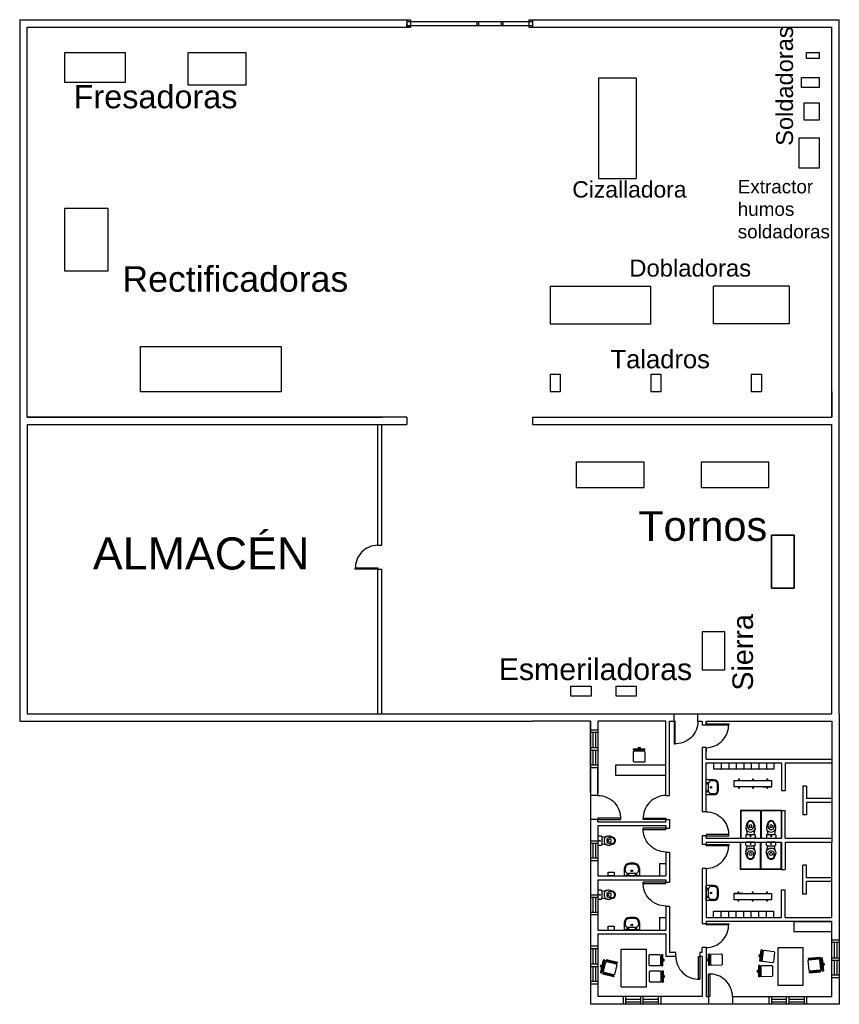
# Model space of a CAD drawing. Header units: millimetres. Extents: x 1814.1 to 1825.5, y 1190.1 to 1203.8.
import ezdxf

# ---------------------------------------------------------------- set-up
doc = ezdxf.new("R2010")
doc.units = ezdxf.units.MM
doc.styles.get("Standard").update_dxf_attribs({"font": 'arial.ttf'})

# ---------------------------------------------------------------- blocks, each defined once
blk = doc.blocks.new('Puerta')
for p, q in [((1834.331, 1175.139), (1834.331, 1176.039)), ((1834.331, 1176.039), (1834.381, 1176.039)), ((1834.381, 1176.039), (1834.381, 1175.139)), ((1834.381, 1175.139), (1834.331, 1175.139)), ((1834.381, 1175.139), (1834.381, 1175.139))]:
    blk.add_line(p, q)
blk.add_arc((1834.381, 1175.139), 0.9, 0, 93.1847)
blk = doc.blocks.new('silla')
for p, q in [((1875.415, 1176.937), (1875.445, 1176.967)), ((1875.415, 1176.547), (1875.415, 1176.937)), ((1875.445, 1176.967), (1875.835, 1176.967)), ((1875.835, 1176.967), (1875.865, 1176.937)), ((1875.865, 1176.937), (1875.865, 1176.547)), ((1875.865, 1176.762), (1875.905, 1176.762)), ((1875.865, 1176.722), (1875.905, 1176.722)), ((1875.905, 1176.967), (1875.905, 1176.517)), ((1875.905, 1176.967), (1875.955, 1176.967)), ((1875.955, 1176.967), (1875.955, 1176.517)), ((1876.005, 1176.782), (1875.955, 1176.782)), ((1876.005, 1176.702), (1875.955, 1176.702)), ((1876.005, 1176.782), (1876.005, 1176.702)), ((1875.415, 1176.547), (1875.445, 1176.517)), ((1875.835, 1176.517), (1875.445, 1176.517)), ((1875.865, 1176.547), (1875.835, 1176.517)), ((1875.905, 1176.517), (1875.955, 1176.517))]:
    blk.add_line(p, q)
blk = doc.blocks.new('silla jefe')
for p, q in [((1875.415, 1176.164), (1875.865, 1176.164)), ((1875.415, 1176.164), (1875.415, 1176.124)), ((1875.415, 1176.124), (1875.865, 1176.124)), ((1875.415, 1176.064), (1875.445, 1176.094)), ((1875.415, 1175.674), (1875.415, 1176.064)), ((1875.445, 1176.094), (1875.835, 1176.094)), ((1875.6, 1176.094), (1875.6, 1176.124)), ((1875.68, 1176.094), (1875.68, 1176.124)), ((1875.835, 1176.094), (1875.865, 1176.064)), ((1875.865, 1176.164), (1875.865, 1176.124)), ((1875.865, 1176.064), (1875.865, 1175.674)), ((1875.865, 1175.889), (1875.905, 1175.889)), ((1875.865, 1175.849), (1875.905, 1175.849)), ((1875.925, 1176.134), (1875.905, 1176.114)), ((1875.905, 1176.114), (1875.905, 1175.624)), ((1875.905, 1175.889), (1875.905, 1175.849)), ((1875.925, 1176.134), (1875.925, 1175.604)), ((1875.925, 1176.134), (1875.975, 1176.134)), ((1875.975, 1176.094), (1875.975, 1176.134)), ((1875.975, 1176.094), (1875.975, 1175.604)), ((1876.025, 1175.909), (1875.975, 1175.909)), ((1876.025, 1175.879), (1875.975, 1175.879)), ((1876.025, 1175.869), (1875.975, 1175.869)), ((1876.025, 1175.859), (1875.975, 1175.859)), ((1876.025, 1175.829), (1875.975, 1175.829)), ((1876.025, 1175.909), (1876.025, 1175.829)), ((1875.415, 1175.674), (1875.445, 1175.644)), ((1875.415, 1175.614), (1875.865, 1175.614)), ((1875.415, 1175.574), (1875.415, 1175.614)), ((1875.415, 1175.574), (1875.865, 1175.574)), ((1875.835, 1175.644), (1875.445, 1175.644)), ((1875.6, 1175.644), (1875.6, 1175.614)), ((1875.68, 1175.644), (1875.68, 1175.614)), ((1875.865, 1175.674), (1875.835, 1175.644)), ((1875.865, 1175.574), (1875.865, 1175.614)), ((1875.925, 1175.604), (1875.905, 1175.624)), ((1875.925, 1175.604), (1875.975, 1175.604))]:
    blk.add_line(p, q)
blk = doc.blocks.new('Lavamanos')
for p, q in [((1873.885, 1175.977), (1873.885, 1175.777)), ((1873.925, 1175.977), (1873.925, 1175.776)), ((1874.085, 1176.177), (1874.385, 1176.177)), ((1874.085, 1176.137), (1874.185, 1176.137)), ((1874.285, 1176.037), (1874.285, 1175.717)), ((1874.305, 1176.037), (1874.365, 1176.037)), ((1874.335, 1176.067), (1874.335, 1176.007)), ((1874.385, 1176.177), (1874.385, 1175.577)), ((1874.085, 1175.617), (1874.185, 1175.617)), ((1874.085, 1175.577), (1874.385, 1175.577)), ((1874.305, 1175.717), (1874.365, 1175.717)), ((1874.335, 1175.747), (1874.335, 1175.687))]:
    blk.add_line(p, q)
for centre in [(1874.185, 1175.877), (1874.335, 1176.037), (1874.335, 1175.717)]:
    blk.add_circle(centre, 0.03)
for centre, radius, start, end in [((1874.085, 1175.977), 0.2, 90, 180), ((1874.085, 1175.977), 0.16, 89.7997, 180.2003), ((1874.185, 1176.037), 0.1, 0, 90), ((1874.085, 1175.777), 0.2, 180, 270), ((1874.085, 1175.777), 0.16, 179.7997, 270.2003), ((1874.185, 1175.717), 0.1, 270, 0)]:
    blk.add_arc(centre, radius, start, end)
blk = doc.blocks.new('WC')
for p, q in [((1888.25, 1188.97), (1890.49, 1189.78)), ((1888.95, 1188.6), (1890.58, 1188.78)), ((1892.62, 1189.89), (1896.66, 1188.91)), ((1897.23, 1183.09), (1897.23, 1189.49)), ((1897.73, 1189.99), (1899.73, 1189.99)), ((1900.23, 1183.09), (1900.23, 1189.49)), ((1888.21, 1183.67), (1890.44, 1182.83)), ((1888.9, 1184.03), (1890.52, 1183.82)), ((1891.78, 1186.99), (1891.78, 1185.6)), ((1892.65, 1182.71), (1896.66, 1183.72)), ((1897.73, 1182.59), (1899.73, 1182.59))]:
    blk.add_line(p, q)
blk.add_circle((1898.73, 1186.29), 0.4)
for centre, radius, start, end in [((1889.2, 1186.31), 2.82, 109.76669, 249.40489), ((1889.2, 1186.31), 2.3, 96.32048, 262.40357), ((1891.74, 1186.29), 3.7, 249.40489, 109.76669), ((1890.85, 1186.29), 2.5, 262.40357, 96.32048), ((1896.48, 1188.18), 0.75, 0, 76.37648), ((1897.73, 1189.49), 0.5, 90, 180), ((1899.73, 1189.49), 0.5, 0, 90), ((1890.85, 1186.29), 1.16, 36.79365, 323.20635), ((1896.48, 1184.44), 0.75, 284.11628, 0), ((1897.73, 1183.09), 0.5, 180, 270), ((1899.73, 1183.09), 0.5, 270, 0)]:
    blk.add_arc(centre, radius, start, end)

msp = doc.modelspace()

# ---------------------------------------------------------------- linework, layer by layer
for p, q in [((1814.117, 1203.77), (1819.559, 1203.77)), ((1814.117, 1203.77), (1814.117, 1194.005)), ((1814.222, 1198.24), (1814.222, 1203.665)), ((1814.222, 1203.665), (1819.559, 1203.665)), ((1819.507, 1203.77), (1819.507, 1203.665)), ((1819.507, 1203.77), (1819.559, 1203.77)), ((1819.507, 1203.744), (1821.257, 1203.744)), ((1819.507, 1203.665), (1819.507, 1203.718)), ((1819.507, 1203.691), (1821.257, 1203.691)), ((1819.559, 1203.665), (1819.507, 1203.665)), ((1819.559, 1203.77), (1819.559, 1203.665)), ((1820.382, 1203.744), (1821.257, 1203.744)), ((1820.48, 1203.744), (1820.48, 1203.691)), ((1820.504, 1203.744), (1820.504, 1203.691)), ((1820.819, 1203.744), (1820.819, 1203.691)), ((1820.844, 1203.744), (1820.844, 1203.691)), ((1821.204, 1203.77), (1821.204, 1203.665)), ((1821.204, 1203.77), (1821.257, 1203.77)), ((1821.204, 1203.77), (1825.527, 1203.77)), ((1821.204, 1203.665), (1821.257, 1203.665)), ((1821.204, 1203.665), (1825.422, 1203.665)), ((1821.257, 1203.77), (1821.257, 1203.665)), ((1825.422, 1198.24), (1825.422, 1203.665)), ((1825.527, 1194.11), (1825.527, 1203.77)), ((1814.747, 1203.315), (1815.587, 1203.315)), ((1814.747, 1202.895), (1814.747, 1203.315)), ((1815.587, 1203.315), (1815.587, 1202.895)), ((1816.462, 1203.315), (1817.267, 1203.315)), ((1816.462, 1202.86), (1816.462, 1203.315)), ((1817.267, 1203.315), (1817.267, 1202.86)), ((1825.072, 1203.228), (1825.072, 1203.315)), ((1825.072, 1203.315), (1825.247, 1203.315)), ((1825.247, 1203.315), (1825.247, 1203.228)), ((1825.247, 1203.228), (1825.072, 1203.228)), ((1822.175, 1202.958), (1822.175, 1201.558)), ((1822.7, 1202.958), (1822.175, 1202.958)), ((1822.7, 1202.958), (1822.7, 1201.558)), ((1825.002, 1202.825), (1825.002, 1202.965)), ((1825.002, 1202.965), (1825.247, 1202.965)), ((1825.247, 1202.965), (1825.247, 1202.825)), ((1815.587, 1202.895), (1814.747, 1202.895)), ((1817.267, 1202.86), (1816.462, 1202.86)), ((1825.247, 1202.825), (1825.002, 1202.825)), ((1825.037, 1202.37), (1825.037, 1202.615)), ((1825.037, 1202.615), (1825.247, 1202.615)), ((1825.247, 1202.615), (1825.247, 1202.37)), ((1825.247, 1202.37), (1825.037, 1202.37)), ((1824.967, 1202.125), (1825.247, 1202.125)), ((1824.967, 1201.702), (1824.967, 1202.125)), ((1825.247, 1202.125), (1825.247, 1201.702)), ((1825.247, 1201.702), (1824.967, 1201.702)), ((1822.175, 1201.558), (1822.7, 1201.558)), ((1814.747, 1201.145), (1815.342, 1201.145)), ((1814.747, 1200.27), (1814.747, 1201.145)), ((1815.342, 1201.145), (1815.342, 1200.27)), ((1815.342, 1200.27), (1814.747, 1200.27)), ((1821.502, 1200.06), (1821.502, 1199.535)), ((1821.502, 1200.06), (1822.902, 1200.06)), ((1822.902, 1199.535), (1822.902, 1200.06)), ((1823.777, 1199.535), (1823.777, 1200.06)), ((1824.827, 1200.06), (1823.777, 1200.06)), ((1824.827, 1200.06), (1824.827, 1199.535)), ((1821.502, 1199.535), (1822.902, 1199.535)), ((1824.827, 1199.535), (1823.777, 1199.535)), ((1815.797, 1199.22), (1817.757, 1199.22)), ((1815.797, 1198.59), (1815.797, 1199.22)), ((1817.757, 1199.22), (1817.757, 1198.59)), ((1821.502, 1198.835), (1821.642, 1198.835)), ((1821.502, 1198.835), (1821.502, 1198.59)), ((1821.642, 1198.835), (1821.642, 1198.59)), ((1822.902, 1198.835), (1823.042, 1198.835)), ((1822.902, 1198.835), (1822.902, 1198.59)), ((1823.042, 1198.835), (1823.042, 1198.59)), ((1824.302, 1198.835), (1824.442, 1198.835)), ((1824.302, 1198.835), (1824.302, 1198.59)), ((1824.442, 1198.835), (1824.442, 1198.59)), ((1817.757, 1198.59), (1815.797, 1198.59)), ((1821.642, 1198.59), (1821.502, 1198.59)), ((1823.042, 1198.59), (1822.902, 1198.59)), ((1824.442, 1198.59), (1824.302, 1198.59)), ((1825.422, 1198.59), (1825.422, 1198.24)), ((1819.507, 1198.24), (1814.222, 1198.24)), ((1814.222, 1198.24), (1819.157, 1198.24)), ((1819.507, 1198.24), (1819.507, 1198.135)), ((1821.257, 1198.24), (1825.422, 1198.24)), ((1821.257, 1198.24), (1821.257, 1198.135)), ((1814.222, 1198.135), (1819.507, 1198.135)), ((1814.222, 1198.135), (1814.222, 1194.11)), ((1819.104, 1196.455), (1819.104, 1198.135)), ((1819.157, 1196.455), (1819.157, 1198.135)), ((1821.257, 1198.135), (1825.422, 1198.135)), ((1825.422, 1194.11), (1825.422, 1198.135)), ((1821.865, 1197.61), (1821.865, 1197.26)), ((1822.81, 1197.61), (1821.865, 1197.61)), ((1822.81, 1197.26), (1822.81, 1197.61)), ((1823.602, 1197.61), (1823.602, 1197.26)), ((1824.547, 1197.61), (1823.602, 1197.61)), ((1824.547, 1197.26), (1824.547, 1197.61)), ((1821.865, 1197.26), (1822.81, 1197.26)), ((1823.602, 1197.26), (1824.547, 1197.26)), ((1824.582, 1196.595), (1824.582, 1195.86)), ((1824.897, 1196.595), (1824.582, 1196.595)), ((1824.582, 1196.595), (1824.897, 1196.595)), ((1824.582, 1195.86), (1824.582, 1196.595)), ((1824.897, 1195.86), (1824.897, 1196.595)), ((1824.897, 1196.595), (1824.897, 1195.86)), ((1819.104, 1196.455), (1819.157, 1196.455)), ((1819.104, 1194.11), (1819.104, 1196.123)), ((1819.104, 1196.123), (1819.157, 1196.123)), ((1819.157, 1194.11), (1819.157, 1196.123)), ((1824.897, 1196.21), (1824.897, 1195.86)), ((1824.582, 1195.86), (1824.897, 1195.86)), ((1824.897, 1195.86), (1824.582, 1195.86)), ((1823.934, 1194.898), (1823.934, 1195.248)), ((1821.791, 1194.495), (1822.071, 1194.495)), ((1821.791, 1194.355), (1821.791, 1194.495)), ((1822.071, 1194.495), (1822.071, 1194.355)), ((1822.421, 1194.495), (1822.701, 1194.495)), ((1822.421, 1194.355), (1822.421, 1194.495)), ((1822.701, 1194.495), (1822.701, 1194.355)), ((1822.071, 1194.355), (1821.791, 1194.355)), ((1822.701, 1194.355), (1822.421, 1194.355)), ((1814.222, 1194.11), (1819.507, 1194.11)), ((1819.507, 1194.11), (1821.257, 1194.11)), ((1821.257, 1194.11), (1823.226, 1194.11)), ((1823.182, 1194.11), (1823.602, 1194.11)), ((1823.226, 1194.005), (1823.226, 1194.11)), ((1823.558, 1194.005), (1823.558, 1194.11)), ((1823.558, 1194.11), (1825.422, 1194.11)), ((1823.619, 1194.11), (1825.422, 1194.11)), ((1825.527, 1194.11), (1825.527, 1190.068)), ((1814.117, 1194.005), (1819.507, 1194.005)), ((1819.507, 1194.005), (1821.257, 1194.005)), ((1822.062, 1194.005), (1821.257, 1194.005)), ((1822.062, 1194.005), (1822.062, 1192.605)), ((1822.062, 1193.008), (1822.062, 1194.005)), ((1823.112, 1194.005), (1822.167, 1194.005)), ((1822.167, 1194.005), (1822.167, 1193.008)), ((1823.112, 1192.973), (1823.112, 1194.005)), ((1823.164, 1192.973), (1823.164, 1194.005)), ((1823.164, 1194.005), (1823.226, 1194.005)), ((1823.558, 1194.005), (1823.619, 1194.005)), ((1823.619, 1194.005), (1823.619, 1193.953)), ((1823.672, 1193.953), (1823.619, 1193.953)), ((1823.672, 1194.005), (1825.422, 1194.005)), ((1823.672, 1194.005), (1823.672, 1193.953)), ((1823.672, 1193.953), (1823.672, 1194.005)), ((1825.422, 1194.005), (1825.422, 1193.48)), ((1822.167, 1193.883), (1822.062, 1193.883)), ((1822.167, 1193.848), (1822.062, 1193.848)), ((1822.097, 1193.848), (1822.097, 1193.638)), ((1822.132, 1193.848), (1822.132, 1193.638)), ((1822.062, 1193.638), (1822.167, 1193.638)), ((1822.062, 1193.638), (1822.062, 1193.603)), ((1823.672, 1193.638), (1823.619, 1193.638)), ((1823.619, 1193.638), (1823.619, 1192.745)), ((1823.672, 1193.638), (1823.672, 1193.585)), ((1823.672, 1193.48), (1823.672, 1193.638)), ((1822.062, 1193.603), (1822.167, 1193.603)), ((1822.097, 1193.603), (1822.097, 1193.393)), ((1822.132, 1193.603), (1822.132, 1193.393)), ((1822.167, 1193.393), (1822.062, 1193.393)), ((1823.112, 1193.393), (1822.412, 1193.393)), ((1822.412, 1193.393), (1822.412, 1193.253)), ((1823.112, 1193.323), (1823.112, 1193.463)), ((1823.672, 1193.48), (1825.422, 1193.48)), ((1823.672, 1192.745), (1823.672, 1193.428)), ((1823.672, 1193.428), (1824.722, 1193.428)), ((1823.777, 1193.428), (1823.777, 1193.34)), ((1823.882, 1193.428), (1823.882, 1193.34)), ((1823.987, 1193.428), (1823.987, 1193.34)), ((1824.092, 1193.428), (1824.092, 1193.34)), ((1824.197, 1193.428), (1824.197, 1193.34)), ((1824.302, 1193.428), (1824.302, 1193.34)), ((1824.407, 1193.428), (1824.407, 1193.34)), ((1824.442, 1193.428), (1824.722, 1193.428)), ((1824.512, 1193.428), (1824.512, 1193.34)), ((1824.617, 1193.428), (1824.617, 1193.34)), ((1824.722, 1193.428), (1824.722, 1193.043)), ((1824.774, 1193.428), (1824.774, 1193.043)), ((1824.774, 1193.428), (1825.422, 1193.428)), ((1825.422, 1193.48), (1825.422, 1193.428)), ((1825.422, 1193.428), (1825.422, 1192.378)), ((1822.167, 1193.358), (1822.062, 1193.358)), ((1822.167, 1192.973), (1822.167, 1193.358)), ((1822.412, 1193.253), (1823.112, 1193.253)), ((1824.617, 1193.34), (1823.777, 1193.34)), ((1824.063, 1193.181), (1824.588, 1193.181)), ((1824.063, 1193.093), (1824.063, 1193.181)), ((1824.588, 1193.093), (1824.063, 1193.093)), ((1824.326, 1193.093), (1824.063, 1193.093)), ((1824.194, 1193.093), (1824.063, 1193.093)), ((1824.136, 1193.198), (1824.122, 1193.198)), ((1824.122, 1193.198), (1824.122, 1193.181)), ((1824.122, 1193.093), (1824.122, 1193.076)), ((1824.136, 1193.181), (1824.136, 1193.198)), ((1824.136, 1193.076), (1824.136, 1193.093)), ((1824.333, 1193.198), (1824.319, 1193.198)), ((1824.319, 1193.198), (1824.319, 1193.181)), ((1824.319, 1193.093), (1824.319, 1193.076)), ((1824.588, 1193.093), (1824.326, 1193.093)), ((1824.333, 1193.181), (1824.333, 1193.198)), ((1824.333, 1193.076), (1824.333, 1193.093)), ((1824.464, 1193.093), (1824.588, 1193.093)), ((1824.533, 1193.198), (1824.519, 1193.198)), ((1824.519, 1193.198), (1824.519, 1193.181)), ((1824.519, 1193.093), (1824.519, 1193.076)), ((1824.533, 1193.181), (1824.533, 1193.198)), ((1824.533, 1193.076), (1824.533, 1193.093)), ((1824.588, 1193.093), (1824.588, 1193.181)), ((1825.019, 1193.104), (1825.019, 1192.701)), ((1825.072, 1193.104), (1825.019, 1193.104)), ((1825.072, 1193.104), (1825.072, 1192.929)), ((1822.167, 1192.973), (1822.062, 1192.973)), ((1823.112, 1192.973), (1823.164, 1192.973)), ((1824.122, 1193.076), (1824.136, 1193.076)), ((1824.319, 1193.076), (1824.333, 1193.076)), ((1824.519, 1193.076), (1824.533, 1193.076)), ((1824.722, 1193.043), (1824.774, 1193.043)), ((1825.422, 1192.929), (1825.072, 1192.929)), ((1825.422, 1192.876), (1825.072, 1192.876)), ((1825.072, 1192.876), (1825.072, 1192.701)), ((1823.672, 1192.745), (1823.619, 1192.745)), ((1824.151, 1192.763), (1824.151, 1192.378)), ((1824.442, 1192.763), (1824.151, 1192.763)), ((1824.431, 1192.757), (1824.157, 1192.757)), ((1824.157, 1192.757), (1824.157, 1192.378)), ((1824.187, 1192.757), (1824.187, 1192.763)), ((1824.189, 1192.757), (1824.189, 1192.763)), ((1824.399, 1192.757), (1824.399, 1192.763)), ((1824.401, 1192.757), (1824.401, 1192.763)), ((1824.431, 1192.757), (1824.431, 1192.378)), ((1824.437, 1192.757), (1824.437, 1192.378)), ((1824.717, 1192.757), (1824.437, 1192.757)), ((1824.722, 1192.763), (1824.442, 1192.763)), ((1824.467, 1192.757), (1824.467, 1192.763)), ((1824.469, 1192.757), (1824.469, 1192.763)), ((1824.679, 1192.757), (1824.679, 1192.763)), ((1824.681, 1192.757), (1824.681, 1192.763)), ((1824.717, 1192.757), (1824.717, 1192.378)), ((1824.722, 1192.378), (1824.722, 1192.763)), ((1824.722, 1192.763), (1824.774, 1192.763)), ((1824.722, 1192.763), (1824.722, 1192.378)), ((1824.774, 1192.378), (1824.774, 1192.763)), ((1825.072, 1192.701), (1825.019, 1192.701)), ((1822.167, 1192.64), (1822.062, 1192.64)), ((1822.062, 1192.605), (1822.062, 1190.068)), ((1822.167, 1192.605), (1822.167, 1192.64)), ((1822.167, 1192.605), (1823.112, 1192.605)), ((1822.167, 1192.553), (1823.112, 1192.553)), ((1822.167, 1192.553), (1822.167, 1191.853)), ((1823.112, 1192.605), (1823.112, 1192.64)), ((1823.112, 1192.64), (1823.164, 1192.64)), ((1823.112, 1192.553), (1823.112, 1192.518)), ((1823.164, 1192.64), (1823.164, 1192.518)), ((1823.112, 1192.518), (1823.164, 1192.518)), ((1823.672, 1192.413), (1823.619, 1192.413)), ((1823.619, 1192.413), (1823.619, 1192.29)), ((1823.672, 1192.378), (1823.672, 1192.413)), ((1822.062, 1192.343), (1822.167, 1192.343)), ((1822.062, 1192.308), (1822.167, 1192.308)), ((1822.097, 1192.308), (1822.097, 1192.098)), ((1822.132, 1192.308), (1822.132, 1192.098)), ((1823.672, 1192.29), (1823.619, 1192.29)), ((1823.672, 1192.378), (1824.722, 1192.378)), ((1823.672, 1192.378), (1824.722, 1192.378)), ((1823.672, 1192.325), (1824.722, 1192.325)), ((1823.672, 1192.325), (1823.672, 1192.29)), ((1824.151, 1191.94), (1824.151, 1192.325)), ((1824.157, 1191.945), (1824.157, 1192.325)), ((1824.431, 1191.945), (1824.431, 1192.325)), ((1824.437, 1191.945), (1824.437, 1192.325)), ((1824.717, 1191.945), (1824.717, 1192.325)), ((1824.722, 1192.325), (1824.722, 1191.94)), ((1824.774, 1192.378), (1825.422, 1192.378)), ((1824.774, 1192.325), (1824.774, 1191.94)), ((1824.774, 1192.325), (1825.422, 1192.325)), ((1825.422, 1192.378), (1825.422, 1192.325)), ((1825.422, 1191.275), (1825.422, 1192.325)), ((1823.112, 1192.185), (1823.112, 1191.853)), ((1823.112, 1192.185), (1823.164, 1192.185)), ((1823.164, 1192.185), (1823.164, 1191.765)), ((1822.167, 1192.098), (1822.062, 1192.098)), ((1822.167, 1192.063), (1822.062, 1192.063)), ((1823.024, 1192.028), (1823.024, 1191.853)), ((1823.024, 1192.028), (1823.112, 1192.028)), ((1825.019, 1191.599), (1825.019, 1192.001)), ((1825.072, 1192.001), (1825.019, 1192.001)), ((1825.072, 1191.826), (1825.072, 1192.001)), ((1822.307, 1191.905), (1822.394, 1191.905)), ((1822.307, 1191.853), (1822.307, 1191.905)), ((1822.394, 1191.905), (1822.394, 1191.853)), ((1823.672, 1191.958), (1823.619, 1191.958)), ((1823.619, 1191.958), (1823.619, 1191.188)), ((1823.672, 1191.958), (1823.672, 1191.275)), ((1824.442, 1191.94), (1824.151, 1191.94)), ((1824.431, 1191.945), (1824.157, 1191.945)), ((1824.187, 1191.945), (1824.187, 1191.94)), ((1824.189, 1191.945), (1824.189, 1191.94)), ((1824.399, 1191.945), (1824.399, 1191.94)), ((1824.401, 1191.945), (1824.401, 1191.94)), ((1824.717, 1191.945), (1824.437, 1191.945)), ((1824.722, 1191.94), (1824.442, 1191.94)), ((1824.467, 1191.945), (1824.467, 1191.94)), ((1824.469, 1191.945), (1824.469, 1191.94)), ((1824.722, 1191.94), (1824.774, 1191.94)), ((1822.167, 1191.853), (1823.112, 1191.853)), ((1822.167, 1191.853), (1822.534, 1191.853)), ((1822.167, 1191.8), (1823.112, 1191.8)), ((1822.167, 1191.8), (1822.167, 1191.1)), ((1822.394, 1191.853), (1822.307, 1191.853)), ((1823.112, 1191.8), (1823.112, 1191.765)), ((1823.112, 1191.765), (1823.164, 1191.765)), ((1825.422, 1191.826), (1825.072, 1191.826)), ((1825.072, 1191.599), (1825.072, 1191.774)), ((1825.422, 1191.774), (1825.072, 1191.774)), ((1822.062, 1191.59), (1822.167, 1191.59)), ((1824.058, 1191.61), (1824.583, 1191.61)), ((1824.058, 1191.61), (1824.321, 1191.61)), ((1824.183, 1191.61), (1824.058, 1191.61)), ((1824.058, 1191.61), (1824.058, 1191.522)), ((1824.114, 1191.627), (1824.114, 1191.61)), ((1824.128, 1191.627), (1824.114, 1191.627)), ((1824.128, 1191.61), (1824.128, 1191.627)), ((1824.314, 1191.627), (1824.314, 1191.61)), ((1824.328, 1191.627), (1824.314, 1191.627)), ((1824.321, 1191.61), (1824.583, 1191.61)), ((1824.328, 1191.61), (1824.328, 1191.627)), ((1824.452, 1191.61), (1824.583, 1191.61)), ((1824.511, 1191.627), (1824.511, 1191.61)), ((1824.525, 1191.627), (1824.511, 1191.627)), ((1824.525, 1191.61), (1824.525, 1191.627)), ((1824.583, 1191.61), (1824.583, 1191.522)), ((1824.722, 1191.66), (1824.774, 1191.66)), ((1824.722, 1191.275), (1824.722, 1191.66)), ((1824.774, 1191.275), (1824.774, 1191.66)), ((1825.072, 1191.599), (1825.019, 1191.599)), ((1822.062, 1191.555), (1822.167, 1191.555)), ((1822.097, 1191.555), (1822.097, 1191.345)), ((1822.132, 1191.555), (1822.132, 1191.345)), ((1824.583, 1191.522), (1824.058, 1191.522)), ((1824.114, 1191.522), (1824.114, 1191.505)), ((1824.114, 1191.505), (1824.128, 1191.505)), ((1824.128, 1191.505), (1824.128, 1191.522)), ((1824.314, 1191.522), (1824.314, 1191.505)), ((1824.314, 1191.505), (1824.328, 1191.505)), ((1824.328, 1191.505), (1824.328, 1191.522)), ((1824.511, 1191.522), (1824.511, 1191.505)), ((1824.511, 1191.505), (1824.525, 1191.505)), ((1824.525, 1191.505), (1824.525, 1191.522)), ((1822.167, 1191.345), (1822.062, 1191.345)), ((1822.167, 1191.31), (1822.062, 1191.31)), ((1823.112, 1191.433), (1823.112, 1191.1)), ((1823.112, 1191.433), (1823.164, 1191.433)), ((1823.164, 1191.433), (1823.164, 1190.785)), ((1823.777, 1191.363), (1824.617, 1191.363)), ((1823.777, 1191.275), (1823.777, 1191.363)), ((1823.882, 1191.275), (1823.882, 1191.363)), ((1823.987, 1191.275), (1823.987, 1191.363)), ((1824.092, 1191.275), (1824.092, 1191.363)), ((1824.197, 1191.275), (1824.197, 1191.363)), ((1824.302, 1191.275), (1824.302, 1191.363)), ((1824.407, 1191.275), (1824.407, 1191.363)), ((1824.512, 1191.275), (1824.512, 1191.363)), ((1824.617, 1191.275), (1824.617, 1191.363)), ((1824.722, 1191.275), (1824.722, 1191.363)), ((1823.024, 1191.275), (1823.024, 1191.1)), ((1823.024, 1191.275), (1823.112, 1191.275)), ((1823.672, 1191.188), (1823.619, 1191.188)), ((1823.672, 1191.275), (1824.722, 1191.275)), ((1823.672, 1191.223), (1825.422, 1191.223)), ((1823.672, 1191.223), (1823.672, 1191.188)), ((1824.774, 1191.275), (1825.422, 1191.275)), ((1824.892, 1191.218), (1825.417, 1191.218)), ((1824.892, 1191.218), (1824.892, 1191.078)), ((1825.417, 1191.218), (1825.417, 1191.078)), ((1825.422, 1190.173), (1825.422, 1191.223)), ((1822.167, 1191.1), (1823.112, 1191.1)), ((1822.167, 1191.048), (1823.112, 1191.048)), ((1822.167, 1191.048), (1822.167, 1190.173)), ((1822.307, 1191.153), (1822.394, 1191.153)), ((1822.307, 1191.1), (1822.307, 1191.153)), ((1822.394, 1191.153), (1822.394, 1191.1)), ((1823.112, 1191.048), (1823.112, 1190.733)), ((1824.892, 1191.078), (1825.417, 1191.078)), ((1825.527, 1190.96), (1825.422, 1190.96)), ((1825.527, 1190.925), (1825.422, 1190.925)), ((1825.457, 1190.925), (1825.457, 1190.715)), ((1825.492, 1190.925), (1825.492, 1190.715)), ((1822.167, 1190.873), (1822.062, 1190.873)), ((1822.167, 1190.838), (1822.062, 1190.838)), ((1822.097, 1190.838), (1822.097, 1190.628)), ((1822.132, 1190.838), (1822.132, 1190.628)), ((1822.492, 1190.31), (1822.492, 1190.835)), ((1822.492, 1190.835), (1822.842, 1190.835)), ((1822.842, 1190.31), (1822.842, 1190.835)), ((1823.252, 1190.785), (1823.164, 1190.785)), ((1823.252, 1190.733), (1823.252, 1190.785)), ((1823.619, 1190.785), (1823.584, 1190.785)), ((1823.619, 1190.785), (1823.584, 1190.785)), ((1823.584, 1190.785), (1823.584, 1190.733)), ((1823.672, 1190.855), (1823.619, 1190.855)), ((1823.619, 1190.785), (1823.619, 1190.855)), ((1823.672, 1190.855), (1823.672, 1190.173)), ((1823.672, 1190.855), (1823.672, 1190.82)), ((1823.672, 1190.855), (1823.672, 1190.785)), ((1824.676, 1190.333), (1824.676, 1190.858)), ((1824.676, 1190.858), (1825.026, 1190.858)), ((1825.026, 1190.333), (1825.026, 1190.858)), ((1822.062, 1190.628), (1822.167, 1190.628)), ((1823.252, 1190.733), (1823.112, 1190.733)), ((1823.619, 1190.733), (1823.584, 1190.733)), ((1823.619, 1190.733), (1823.619, 1190.173)), ((1825.422, 1190.715), (1825.527, 1190.715)), ((1825.422, 1190.68), (1825.527, 1190.68)), ((1825.457, 1190.68), (1825.457, 1190.47)), ((1825.492, 1190.68), (1825.492, 1190.47)), ((1822.062, 1190.593), (1822.167, 1190.593)), ((1822.097, 1190.593), (1822.097, 1190.383)), ((1822.132, 1190.593), (1822.132, 1190.383)), ((1822.167, 1190.383), (1822.062, 1190.383)), ((1825.527, 1190.47), (1825.422, 1190.47)), ((1825.527, 1190.435), (1825.422, 1190.435)), ((1822.167, 1190.348), (1822.062, 1190.348)), ((1822.492, 1190.31), (1822.842, 1190.31)), ((1824.676, 1190.333), (1825.026, 1190.333)), ((1823.619, 1190.173), (1822.167, 1190.173)), ((1822.517, 1190.171), (1822.517, 1190.066)), ((1822.552, 1190.171), (1822.552, 1190.066)), ((1822.552, 1190.136), (1822.762, 1190.136)), ((1822.552, 1190.101), (1822.762, 1190.101)), ((1822.762, 1190.066), (1822.762, 1190.171)), ((1822.797, 1190.066), (1822.797, 1190.171)), ((1822.797, 1190.136), (1823.007, 1190.136)), ((1822.797, 1190.101), (1823.007, 1190.101)), ((1823.007, 1190.171), (1823.007, 1190.066)), ((1823.042, 1190.171), (1823.042, 1190.066)), ((1823.672, 1190.173), (1823.707, 1190.173)), ((1823.672, 1190.173), (1823.707, 1190.173)), ((1823.707, 1190.173), (1823.707, 1190.068)), ((1824.039, 1190.173), (1824.039, 1190.068)), ((1824.039, 1190.173), (1825.422, 1190.173)), ((1824.547, 1190.171), (1824.547, 1190.066)), ((1824.582, 1190.171), (1824.582, 1190.066)), ((1824.582, 1190.136), (1824.792, 1190.136)), ((1824.582, 1190.101), (1824.792, 1190.101)), ((1824.792, 1190.066), (1824.792, 1190.171)), ((1824.827, 1190.066), (1824.827, 1190.171)), ((1824.827, 1190.136), (1825.037, 1190.136)), ((1824.827, 1190.101), (1825.037, 1190.101)), ((1825.037, 1190.171), (1825.037, 1190.066)), ((1825.072, 1190.171), (1825.072, 1190.066)), ((1825.527, 1190.068), (1822.062, 1190.068))]:
    msp.add_line(p, q)
msp.add_lwpolyline([(1823.934, 1194.723), (1823.934, 1195.248), (1823.619, 1195.248), (1823.619, 1194.723)], close=True)

# ---------------------------------------------------------------- block references
for name, p, xscale, yscale, zscale, rotation in [('Puerta', (2230.403, 554.107), 0.35, 0.35, 0.35, 90), ('Puerta', (1181.21, 1605.304), -0.35, 0.35, 0.35, 180), ('Puerta', (1412.373, 1835.986), 0.35, 0.35, 0.35, 270), ('silla', (2234.599, 537.039), 0.35, 0.35, 0.35, 90), ('Lavamanos', (2479.707, 1604.643), 0.35, 0.35, 0.35, 180), ('Puerta', (1410.868, 550.624), -0.35, 0.35, 0.35, 270), ('Puerta', (2234.411, 550.624), 0.35, 0.35, 0.35, 90.00000000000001), ('Puerta', (1412.373, 550.397), -0.35, 0.35, 0.35, 270), ('WC', (1803.356, 1225.912), 0.01764740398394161, 0.01764740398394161, 0.01764740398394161, 270), ('WC', (1803.642, 1225.912), 0.01764740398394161, 0.01764740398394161, 0.01764740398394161, 270), ('WC', (1855.701, 1213.278), 0.01764740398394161, 0.01764740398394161, 0.01764740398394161, 180), ('Puerta', (2234.411, 1834.534), -0.35, 0.35, 0.35, 90), ('Puerta', (1412.373, 1834.306), 0.35, 0.35, 0.35, 270), ('WC', (1803.356, 1158.791), -0.01764740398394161, 0.01764740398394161, 0.01764740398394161, 270.0000000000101), ('WC', (1803.642, 1158.791), -0.01764740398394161, 0.01764740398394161, 0.01764740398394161, 270.0000000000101), ('Lavamanos', (1411.082, 1847.888), 0.35, 0.35, 0.35, 270), ('Puerta', (2234.411, 1833.781), -0.35, 0.35, 0.35, 90), ('Lavamanos', (2479.707, 1603.173), 0.35, 0.35, 0.35, 180), ('WC', (1855.701, 1212.525), 0.01764740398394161, 0.01764740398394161, 0.01764740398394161, 180), ('Lavamanos', (1411.082, 1847.135), 0.35, 0.35, 0.35, 270), ('Puerta', (1412.373, 1833.204), 0.35, 0.35, 0.35, 270), ('silla', (2476.373, 1608.729), 0.35, 0.35, 0.35, 180.5412051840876), ('silla', (2525.587, 1521.063), 0.35, 0.35, 0.35, 173.1262996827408), ('silla jefe', (2557.67, 1434.742), 0.35, 0.35, 0.35, 166.2849622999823), ('Puerta', (2465.6, 1602.031), 0.35, 0.35, 0.35, 180), ('silla jefe', (1207.27, 723.149), 0.35, 0.35, 0.35, 5.024162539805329), ('silla', (2477.071, 1608.571), 0.35, 0.35, 0.35, 180.5412051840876)]:
    msp.add_blockref(name, p, dxfattribs=dict(xscale=xscale, yscale=yscale, zscale=zscale, rotation=rotation))
at = {"xscale": 0.35, "yscale": 0.35, "zscale": 0.35}
for name, p in [('silla', (1166.483, 778.819)), ('silla', (1166.489, 778.593)), ('Puerta', (1181.691, 778.874))]:
    msp.add_blockref(name, p, dxfattribs=at)

# ---------------------------------------------------------------- texts
at = {"attachment_point": 1, "rotation": 90}
for s, width, insert, char_height in [('Soldadoras', 3.86296, (1824.647, 1202.015), 0.2352), ('Sierra', 1.4033, (1824.039, 1194.431), 0.286)]:
    msp.add_mtext_dynamic_manual_height_columns(s, width=width, gutter_width=12.5, heights=[0], dxfattribs=dict(at, insert=insert, char_height=char_height))
at = {"attachment_point": 1}
for s, width, insert, char_height in [('Fresadoras', 7.97155, (1814.868, 1202.86), 0.3228), ('Cizalladora', 5.11923, (1821.81, 1201.522), 0.22753), ('Extractor\\Phumos\\Psoldadoras', 5.11923, (1824.113, 1201.541), 0.1878), ('Rectificadoras', 3.04346, (1815.547, 1200.339), 0.35523), ('Dobladoras', 5.11923, (1822.603, 1200.432), 0.2374), ('Taladros', 2.80831, (1822.342, 1199.173), 0.2546), ('Tornos', 6.75878, (1822.729, 1196.929), 0.4126), ('ALMACÉN', 12.67012, (1815.136, 1196.564), 0.4461), ('Esmeriladoras', 1.4033, (1820.786, 1194.88), 0.30156)]:
    msp.add_mtext_dynamic_manual_height_columns(s, width=width, gutter_width=12.5, heights=[0], dxfattribs=dict(at, insert=insert, char_height=char_height))

doc.saveas('drawing.dxf')
